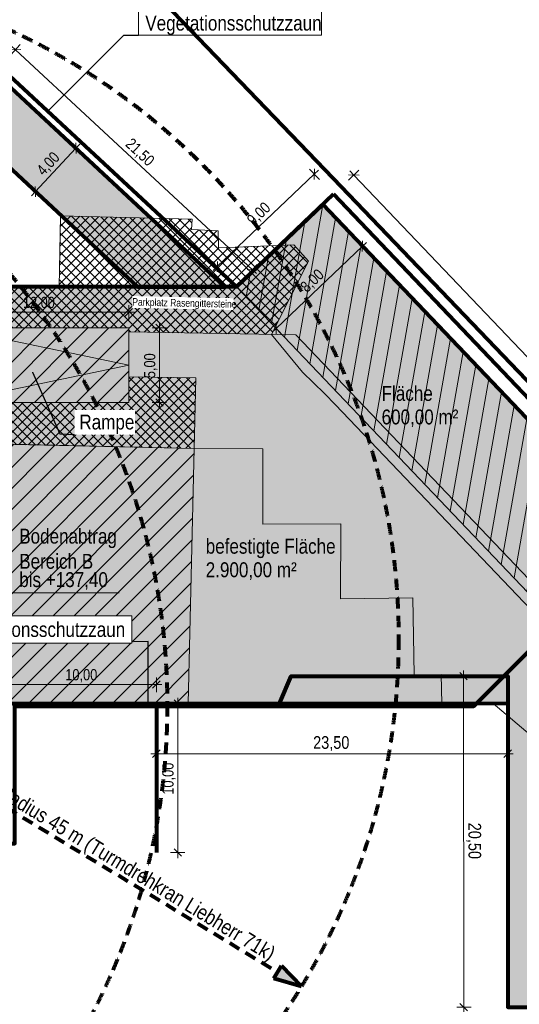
# Model space of a CAD drawing. Header units: metres. Extents: x -177922 to 5550634, y -507967 to 368279.
# Tile 16 of 125: x 5465 to 39031, y -35349 to 30738. Entities that reach past the tile are written whole.
import ezdxf

# ---------------------------------------------------------------- set-up
doc = ezdxf.new("R2010")
doc.units = ezdxf.units.M
doc.header["$LTSCALE"] = 0.05
doc.linetypes.add('Strichlinie_ lang-2', pattern=[25000, 15000, -10000])
doc.linetypes.add('Wipeout_Contour', pattern=[20000, 0, -20000])
for name, color, linetype in [('A_1_Schraffuren', 7, 'Continuous'), ('A_6_BE_Bauzaun', 7, 'Continuous'), ('A_6_BE_befestigte_Flächen_neu', 7, 'Continuous'), ('A_6_BE_Bemaßung', 7, 'Continuous'), ('A_6_BE_Bemaßung.2', 7, 'Continuous'), ('A_6_BE_Bemaßung_Höhen.2', 7, 'Continuous'), ('A_6_BE_Kran', 7, 'Continuous'), ('A_6_BE_Linien', 7, 'Continuous'), ('A_6_BE_Linien_Leitungen', 7, 'Continuous'), ('A_6_BE_Text', 7, 'Continuous'), ('A_6_BE_Text.2', 7, 'Continuous'), ('A_7_Flurstücksgrenze.Markierung', 7, 'Continuous')]:
    doc.layers.add(name, color=color, linetype=linetype)
doc.styles.add('ERSTELLTER_STIL_1', font='txt')
doc.styles.add('ERSTELLTER_STIL_2', font='ARIALN.TTF')
doc.linetypes.add('Abbruch-2', pattern='A,0,[1,ARC_5_DOK_LP_BE_02_F_F Baustelleneinrichtung Aushub1.Shx,S=317.460317,R=0,X=0,Y=0],-40000,0', length=40000)
doc.linetypes.add('Dick', pattern='A,0,[3,ARC_5_DOK_LP_BE_02_F_F Baustelleneinrichtung Aushub1.Shx,S=103.174603,R=0,X=0,Y=0],-13000,0', length=13000)
doc.dimstyles.new('ERSTELLTER_STIL__1', dxfattribs={"dimtxt": 750, "dimasz": 475, "dimexe": 0.18, "dimexo": 500, "dimgap": 0, "dimtad": 1, "dimlfac": 0.001, "dimzin": 0, "dimdsep": 46, "dimtxsty": 'ERSTELLTER_STIL_1', "dimblk": 'ARROWHEAD_6', "dimblk1": 'ARROWHEAD_6', "dimblk2": 'ARROWHEAD_6', "dimcen": 0.09, "dimclrd": 1, "dimclre": 1, "dimclrt": 1, "dimazin": 0, "dimtfac": 1, "dimtdec": 4, "dimtmove": 0, "dimatfit": 3, "dimfxl": 1, "dimtolj": 1, "dimtzin": 0, "dimarcsym": 0})
doc.dimstyles.new('ERSTELLTER_STIL__11', dxfattribs={"dimtxt": 0.18, "dimasz": 18.24, "dimexe": 0.18, "dimexo": 0.0625, "dimgap": 0, "dimtad": 0, "dimtih": 1, "dimtoh": 1, "dimdec": 4, "dimzin": 0, "dimdsep": 46, "dimcen": 0.09, "dimadec": 0, "dimazin": 0, "dimtfac": 1, "dimtdec": 4, "dimtmove": 0, "dimatfit": 3, "dimldrblk": 'ARROWHEAD_11', "dimfxl": 1, "dimtolj": 1, "dimtzin": 0, "dimarcsym": 0})
doc.dimstyles.new('ERSTELLTER_STIL__13', dxfattribs={"dimtxt": 750, "dimasz": 475, "dimexe": 0.18, "dimexo": 500, "dimgap": 0, "dimtad": 1, "dimtih": 1, "dimtoh": 1, "dimlfac": 0.001, "dimzin": 0, "dimdsep": 46, "dimtxsty": 'ERSTELLTER_STIL_1', "dimblk": 'ARROWHEAD_6', "dimblk1": 'ARROWHEAD_6', "dimblk2": 'ARROWHEAD_6', "dimcen": 0.09, "dimclrd": 1, "dimclre": 1, "dimclrt": 1, "dimazin": 0, "dimtfac": 1, "dimtdec": 4, "dimtmove": 0, "dimatfit": 3, "dimfxl": 1, "dimtolj": 1, "dimtzin": 0, "dimarcsym": 0})
doc.dimstyles.new('ERSTELLTER_STIL__2', dxfattribs={"dimtxt": 850, "dimasz": 475, "dimexe": 0.18, "dimexo": 500, "dimgap": 0, "dimtad": 1, "dimlfac": 0.001, "dimzin": 0, "dimdsep": 46, "dimtxsty": 'ERSTELLTER_STIL_1', "dimblk": 'ARROWHEAD_6', "dimblk1": 'ARROWHEAD_6', "dimblk2": 'ARROWHEAD_6', "dimcen": 0.09, "dimclrd": 5, "dimclre": 5, "dimclrt": 5, "dimazin": 0, "dimtfac": 1, "dimtdec": 4, "dimtmove": 0, "dimatfit": 3, "dimfxl": 1, "dimtolj": 1, "dimtzin": 0, "dimarcsym": 0})
doc.dimstyles.new('ERSTELLTER_STIL__3', dxfattribs={"dimtxt": 750, "dimasz": 475, "dimexe": 0.18, "dimexo": 500, "dimgap": 0, "dimtad": 1, "dimlfac": 0.001, "dimzin": 0, "dimdsep": 46, "dimtxsty": 'ERSTELLTER_STIL_1', "dimblk": 'ARROWHEAD_6', "dimblk1": 'ARROWHEAD_6', "dimblk2": 'ARROWHEAD_6', "dimcen": 0.09, "dimclrd": 6, "dimclre": 6, "dimclrt": 6, "dimazin": 0, "dimtfac": 1, "dimtdec": 4, "dimtmove": 0, "dimatfit": 3, "dimfxl": 1, "dimtolj": 1, "dimtzin": 0, "dimarcsym": 0})
doc.dimstyles.new('ERSTELLTER_STIL__8', dxfattribs={"dimtxt": 850, "dimasz": 475, "dimexe": 0.18, "dimexo": 500, "dimgap": 0, "dimtad": 1, "dimlfac": 0.001, "dimzin": 0, "dimdsep": 46, "dimtxsty": 'ERSTELLTER_STIL_1', "dimblk": 'ARROWHEAD_6', "dimblk1": 'ARROWHEAD_6', "dimblk2": 'ARROWHEAD_6', "dimcen": 0.09, "dimclrd": 5, "dimclre": 5, "dimclrt": 5, "dimazin": 0, "dimtfac": 1, "dimtdec": 4, "dimtmove": 2, "dimatfit": 3, "dimfxl": 1, "dimtolj": 1, "dimtzin": 0, "dimarcsym": 0})
doc.dimstyles.new('ERSTELLTER_STIL__9', dxfattribs={"dimtxt": 850, "dimasz": 475, "dimexe": 0.18, "dimexo": 500, "dimgap": 0, "dimtad": 1, "dimtih": 1, "dimtoh": 1, "dimlfac": 0.001, "dimzin": 0, "dimdsep": 46, "dimtxsty": 'ERSTELLTER_STIL_1', "dimblk": 'ARROWHEAD_6', "dimblk1": 'ARROWHEAD_6', "dimblk2": 'ARROWHEAD_6', "dimcen": 0.09, "dimclrd": 5, "dimclre": 5, "dimclrt": 5, "dimazin": 0, "dimtfac": 1, "dimtdec": 4, "dimtmove": 0, "dimatfit": 3, "dimfxl": 1, "dimtolj": 1, "dimtzin": 0, "dimarcsym": 0})
pattern_1 = [(45, (0, 0), (-707.107, 707.107), [])]

# ---------------------------------------------------------------- blocks, each defined once
blk = doc.blocks.new('*D3')
at = {"layer": 'A_6_BE_Bemaßung.2', "color": 1, "linetype": 'Continuous', "lineweight": 18}
for p, q in [((28810, 15196), (28141, 15897)), ((28478, 15182), (28494, 15889)), ((22696, 10015), (28486, 15535)), ((28486, 15535), (28757, 15794)), ((23019, 9676), (22351, 10377)), ((22424, 9756), (22696, 10015)), ((22704, 10369), (22687, 9662))]:
    blk.add_line(p, q, dxfattribs=at)
at = {"layer": 'A_6_BE_Bemaßung.2', "color": 1, "lineweight": 18, "insert": (24856, 12282), "char_height": 750, "attachment_point": 7, "rotation": 43.63192, "style": 'ERSTELLTER_STIL_1'}
blk.add_mtext('\\A1;{\\pql;\\fSwis721 Cn BT|b0|i0|c0|p0;\\W1.000000;8,00}', dxfattribs=at)
blk = doc.blocks.new('ARROWHEAD_6')
at = {"color": 0, "linetype": 'Continuous', "lineweight": 0}
for p, q in [((0, 0), (-1, 0)), ((-0.5, -0.5), (0.5, 0.5))]:
    blk.add_line(p, q, dxfattribs=at)
blk = doc.blocks.new('*D9')
at = {"layer": 'A_6_BE_Bemaßung', "color": 6, "linetype": 'Continuous', "lineweight": 18}
for p, q in [((4900, -13640), (4400, -14140)), ((4650, -14390), (4650, -13421)), ((14399, -14140), (14899, -13640)), ((14649, -14390), (14649, -13421)), ((4275, -13890), (4650, -13890)), ((4650, -13890), (14649, -13890)), ((14649, -13890), (15024, -13890))]:
    blk.add_line(p, q, dxfattribs=at)
at = {"layer": 'A_6_BE_Bemaßung', "color": 6, "lineweight": 18, "insert": (8528, -13740), "char_height": 750, "attachment_point": 7, "rotation": 359.99971, "style": 'ERSTELLTER_STIL_1'}
blk.add_mtext('\\A1;{\\pql;\\fSwis721 Cn BT|b0|i0|c0|p0;\\W1.000000;10,00}', dxfattribs=at)
blk = doc.blocks.new('*D10')
at = {"layer": 'A_6_BE_Bemaßung', "color": 6, "linetype": 'Continuous', "lineweight": 18}
for p, q in [((15590, -15159), (16559, -15159)), ((16340, -15409), (15840, -14909)), ((16090, -14784), (16090, -15159)), ((16090, -15159), (16090, -25159)), ((15840, -24909), (16340, -25409)), ((15590, -25159), (16559, -25159)), ((16090, -25159), (16090, -25534))]:
    blk.add_line(p, q, dxfattribs=at)
at = {"layer": 'A_6_BE_Bemaßung', "color": 6, "lineweight": 18, "insert": (15940, -21280), "char_height": 750, "attachment_point": 7, "rotation": 89.99971, "style": 'ERSTELLTER_STIL_1'}
blk.add_mtext('\\A1;{\\pql;\\fSwis721 Cn BT|b0|i0|c0|p0;\\W1.000000;10,00}', dxfattribs=at)
blk = doc.blocks.new('*D17')
at = {"layer": 'A_6_BE_Bemaßung', "color": 6, "linetype": 'Continuous', "lineweight": 18}
for p, q in [((5532, 28732), (4825, 28705)), ((4839, 28352), (5497, 29062)), ((4904, 28973), (5179, 28718)), ((5179, 28718), (21101, 13957)), ((20747, 13944), (21454, 13970)), ((20761, 13590), (21419, 14301)), ((21101, 13957), (21376, 13702))]:
    blk.add_line(p, q, dxfattribs=at)
at = {"layer": 'A_6_BE_Bemaßung', "color": 6, "lineweight": 18, "insert": (12420, 22210), "char_height": 750, "attachment_point": 7, "rotation": 317.16595, "style": 'ERSTELLTER_STIL_1'}
blk.add_mtext('\\A1;{\\pql;\\fSwis721 Cn BT|b0|i0|c0|p0;\\W1.000000;21,50}', dxfattribs=at)
blk = doc.blocks.new('*D18')
at = {"layer": 'A_6_BE_Bemaßung', "color": 6, "linetype": 'Continuous', "lineweight": 18}
for p, q in [((25602, 20009), (24934, 20711)), ((25249, 20018), (25266, 20725)), ((25257, 20371), (25529, 20630)), ((18743, 14161), (25257, 20371)), ((19088, 13799), (18420, 14500)), ((18472, 13902), (18743, 14161)), ((18752, 14515), (18735, 13808))]:
    blk.add_line(p, q, dxfattribs=at)
at = {"layer": 'A_6_BE_Bemaßung', "color": 6, "lineweight": 18, "insert": (21266, 16773), "char_height": 750, "attachment_point": 7, "rotation": 43.63192, "style": 'ERSTELLTER_STIL_1'}
blk.add_mtext('\\A1;{\\pql;\\fSwis721 Cn BT|b0|i0|c0|p0;\\W1.000000;9,00}', dxfattribs=at)
blk = doc.blocks.new('*D26')
at = {"layer": 'A_6_BE_Bemaßung.2', "color": 1, "linetype": 'Continuous', "lineweight": 18}
for p, q in [((9253, 21765), (9228, 22472)), ((6515, 19192), (9241, 22119)), ((9607, 21778), (8898, 22438)), ((9241, 22119), (9496, 22393)), ((6881, 18851), (6172, 19511)), ((6259, 18917), (6515, 19192)), ((6502, 19545), (6527, 18838))]:
    blk.add_line(p, q, dxfattribs=at)
at = {"layer": 'A_6_BE_Bemaßung.2', "color": 1, "lineweight": 18, "insert": (7174, 20119), "char_height": 750, "attachment_point": 7, "rotation": 47.03769, "style": 'ERSTELLTER_STIL_1'}
blk.add_mtext('\\A1;{\\pql;\\fSwis721 Cn BT|b0|i0|c0|p0;\\W1.000000;4,00}', dxfattribs=at)
blk = doc.blocks.new('*D32')
at = {"layer": 'A_6_BE_Bemaßung', "color": 5, "linetype": 'Continuous', "lineweight": 18}
for p, q in [((28246, 20637), (27545, 19968)), ((27907, 20313), (27648, 20585)), ((28261, 20305), (27554, 20322)), ((85651, -40220), (27907, 20313)), ((85990, -39896), (85289, -40565)), ((85298, -40211), (86005, -40228)), ((85910, -40491), (85651, -40220))]:
    blk.add_line(p, q, dxfattribs=at)
at = {"layer": 'A_6_BE_Bemaßung', "color": 5, "lineweight": 18, "insert": (56025, -8917), "char_height": 850, "attachment_point": 7, "rotation": 313.64905, "style": 'ERSTELLTER_STIL_1'}
blk.add_mtext('\\A1;{\\pql;\\fSwis721 Cn BT|b0|i0|c0|p0;\\W1.000000;83,50}', dxfattribs=at)
blk = doc.blocks.new('*D36')
at = {"layer": 'A_6_BE_Bemaßung', "color": 5, "linetype": 'Continuous', "lineweight": 18}
for p, q in [((-6338, -25409), (-6838, -24909)), ((-6588, -25159), (-6588, -24784)), ((-6088, -25159), (-7057, -25159)), ((-6588, -27186), (-6588, -25159)), ((-6838, -26936), (-6338, -27436)), ((-6088, -27186), (-7057, -27186)), ((-6588, -27561), (-6588, -27186))]:
    blk.add_line(p, q, dxfattribs=at)
at = {"layer": 'A_6_BE_Bemaßung', "color": 5, "lineweight": 18, "insert": (-7183, -27386), "char_height": 850, "attachment_point": 7, "rotation": 90, "style": 'ERSTELLTER_STIL_1'}
blk.add_mtext('\\A1;{\\pql;\\fSwis721 Cn BT|b0|i0|c0|p0;\\W1.000000;2,00}', dxfattribs=at)
blk = doc.blocks.new('*D38')
at = {"layer": 'A_6_BE_Bemaßung', "color": 5, "linetype": 'Continuous', "lineweight": 18}
for p, q in [((35527, -13569), (35026, -13069)), ((35276, -12944), (35277, -13319)), ((34808, -13319), (35777, -13319)), ((35277, -13319), (35295, -35546)), ((34826, -35546), (35795, -35546)), ((35045, -35296), (35545, -35796)), ((35295, -35546), (35295, -35921))]:
    blk.add_line(p, q, dxfattribs=at)
at = {"layer": 'A_6_BE_Bemaßung', "color": 5, "lineweight": 18, "insert": (35455, -23162), "char_height": 850, "attachment_point": 7, "rotation": 270.0476, "style": 'ERSTELLTER_STIL_1'}
blk.add_mtext('\\A1;{\\pql;\\fSwis721 Cn BT|b0|i0|c0|p0;\\W1.000000;20,50}', dxfattribs=at)
blk = doc.blocks.new('*D39')
at = {"layer": 'A_6_BE_Bemaßung', "color": 5, "linetype": 'Continuous', "lineweight": 18}
for p, q in [((14899, -18278), (14399, -18778)), ((14649, -18996), (14649, -18028)), ((37998, -18778), (38498, -18278)), ((38248, -18996), (38248, -18028)), ((14274, -18528), (14649, -18528)), ((14649, -18528), (38248, -18528)), ((38248, -18528), (38623, -18528))]:
    blk.add_line(p, q, dxfattribs=at)
at = {"layer": 'A_6_BE_Bemaßung', "color": 5, "lineweight": 18, "insert": (25178, -18358), "char_height": 850, "attachment_point": 7, "style": 'ERSTELLTER_STIL_1'}
blk.add_mtext('\\A1;{\\pql;\\fSwis721 Cn BT|b0|i0|c0|p0;\\W1.000000;23,50}', dxfattribs=at)
blk = doc.blocks.new('ARROWHEAD_11')
at = {"color": 0, "linetype": 'Continuous', "lineweight": 0}
blk.add_line((0, 0), (-1, 0), dxfattribs=at)
at = {"color": 0, "linetype": 'Continuous', "lineweight": 0, "const_width": 0.25, "flags": 128}
blk.add_lwpolyline([(-0.125, 0, 1), (0.125, 0, 1)], format="xyb", close=True, dxfattribs=at)
blk = doc.blocks.new('*D94')
at = {"layer": 'A_6_BE_Bemaßung.2', "color": 1, "linetype": 'Continuous', "lineweight": 18}
for p, q in [((1050, 11348), (550, 10848)), ((800, 10598), (800, 11567)), ((12550, 10848), (13050, 11348)), ((12800, 10598), (12800, 11567)), ((425, 11098), (800, 11098)), ((800, 11098), (12800, 11098)), ((12800, 11098), (13175, 11098))]:
    blk.add_line(p, q, dxfattribs=at)
at = {"layer": 'A_6_BE_Bemaßung.2', "color": 1, "lineweight": 18, "insert": (5679, 11248), "char_height": 750, "attachment_point": 7, "style": 'ERSTELLTER_STIL_1'}
blk.add_mtext('\\A1;{\\pql;\\fSwis721 Cn BT|b0|i0|c0|p0;\\W1.000000;12,00}', dxfattribs=at)
blk = doc.blocks.new('*D95')
at = {"layer": 'A_6_BE_Bemaßung.2', "color": 1, "linetype": 'Continuous', "lineweight": 18}
for p, q in [((15331, 10047), (14362, 10047)), ((15112, 9797), (14612, 10297)), ((14862, 10047), (14862, 10422)), ((14862, 5047), (14862, 10047)), ((14612, 5297), (15112, 4797)), ((15331, 5047), (14362, 5047)), ((14862, 4672), (14862, 5047))]:
    blk.add_line(p, q, dxfattribs=at)
at = {"layer": 'A_6_BE_Bemaßung.2', "color": 1, "lineweight": 18, "insert": (14712, 6675), "char_height": 750, "attachment_point": 7, "rotation": 90, "style": 'ERSTELLTER_STIL_1'}
blk.add_mtext('\\A1;{\\pql;\\fSwis721 Cn BT|b0|i0|c0|p0;\\W1.000000;5,00}', dxfattribs=at)

msp = doc.modelspace()

# ---------------------------------------------------------------- hatches: boundary and pattern name
at = {"layer": 'A_1_Schraffuren', "linetype": 'Continuous', "lineweight": 18}
for points in [[(-58741.268, 27064.891, 0.221008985), (-65675.706, 11741.651), (-65675.706, -38025), (-61675.706, -38025), (-61675.706, 10485.566, -0.09951089), (-59264.933, 19520.003, -0.249668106), (-49304.94, 25225.129), (-3899.42, 25225.129, -0.189685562), (2915.751, 22543.15), (13370.429, 12806.855), (19239.687, 12806.855), (4896.826, 26164.161, 0.13709973), (-3493.743, 29512.087), (-41675.422, 33886.429, 0.210923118), (-54571.3, 30421.246)], [(3106.197, -3270), (-18237.238, -3270), (-18223.17, -25576.683), (4649.911, -25547.225), (4641.47, -15173.355), (38256.996, -15145.457), (38256.996, -35543.461), (50303.296, -35533.453), (50303.296, -59432.715), (57306.16, -59532.542), (57306.16, -58075.159), (78626.2, -37025.117), (25824.615, 18327.038), (20034.313, 12806.855), (2100, 12806.855), (2100, 2283.801), (3099.999, 2284.916)]]:
    msp.add_hatch(color=37, dxfattribs=at).paths.add_polyline_path(points)
h = msp.add_hatch(dxfattribs=at)
h.set_pattern_fill('_Bauliche_Anlagen_vorhan_CB', color=221, style=0, pattern_type=2)
h.set_pattern_definition([(80, (56633.4, -20062.1), (-984.808, 173.648), [])])
h.paths.add_polyline_path([(20034.313, 12806.855), (25824.615, 18327.038), (78626.2, -37025.117), (72837.55, -42547.032)])
h = msp.add_hatch(dxfattribs=at)
h.set_pattern_fill('GKB_0005', color=84, style=0, pattern_type=2)
h.set_pattern_definition([(45, (-55992.33, 12497), (-318.198, 318.198), []), (135, (-55992.33, 12497), (318.198, 318.198), [])])
h.paths.add_polyline_path([(2100, 10047.073), (2100, 12806.855), (8115.756, 12806.855), (8217.252, 17573.617), (17052.804, 17346.237), (16997.229, 16652.399), (18799.017, 16555.394), (18832.093, 15426.825), (23875.506, 15625.198), (24875.736, 14527.408), (22381.192, 9606.896), (12800, 9784.766), (12800, 10047.073)])
h = msp.add_hatch(dxfattribs=at)
h.set_pattern_fill('_Abstandsflächen_0005', color=1, style=0, pattern_type=2)
h.set_pattern_definition(pattern_1)
h.paths.add_polyline_path([(12800, 10047.073), (800, 10047.073), (800, 5047.073), (12800, 5047.073)])
h = msp.add_hatch(dxfattribs=at)
h.set_pattern_fill('GKB_0005', color=84, style=0, pattern_type=2)
h.set_pattern_definition([(45, (-46222.5, 4681.9), (-318.198, 318.198), []), (135, (-46222.5, 4681.9), (318.198, 318.198), [])])
h.paths.add_polyline_path([(2100, 2286.566), (2100, 5047.073), (12800, 5047.073), (12800, 6768.637), (17301.74, 6690.995), (17189.091, 1959.663)])
h = msp.add_hatch(dxfattribs=at)
h.set_pattern_fill('_Abstandsflächen_0005', color=6, style=0, pattern_type=2)
h.set_pattern_definition(pattern_1)
h.paths.add_polyline_path([(-18223.17, -25576.683), (-18237.238, -3270), (3106.197, -3270), (3099.999, 2284.916), (17189.091, 1959.663), (16781.621, -15163.285), (4649.595, -15158.819), (4649.911, -25547.225)])
at = {"layer": 'A_1_Schraffuren', "linetype": 'Continuous', "lineweight": 80}
msp.add_hatch(color=5, dxfattribs=at).paths.add_polyline_path([(24390.788, -34153.081), (23054.794, -32757.672), (22536.078, -33612.619)])

# ---------------------------------------------------------------- linework, layer by layer
at = {"layer": 'A_1_Schraffuren', "color": 1, "linetype": 'Continuous', "lineweight": 80, "flags": 128}
msp.add_lwpolyline([(-58741.268, 27064.891, 0.221008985), (-65675.706, 11741.651), (-65675.706, -38025), (-61675.706, -38025), (-61675.706, 10485.566, -0.09951089), (-59264.933, 19520.003, -0.249668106), (-49304.94, 25225.129), (-3899.42, 25225.129, -0.189685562), (2915.751, 22543.15), (13370.429, 12806.855), (19239.687, 12806.855), (4896.826, 26164.161, 0.13709973), (-3493.743, 29512.087), (-41675.422, 33886.429, 0.210923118), (-54571.3, 30421.246)], format="xyb", close=True, dxfattribs=at)
msp.add_lwpolyline([(3106.197, -3270), (-18237.238, -3270), (-18223.17, -25576.683), (4649.911, -25547.225), (4641.47, -15173.355), (38256.996, -15145.457), (38256.996, -35543.461), (50303.296, -35533.453), (50303.296, -59432.715), (57306.16, -59532.542), (57306.16, -58075.159), (78626.2, -37025.117), (25824.615, 18327.038), (20034.313, 12806.855), (2100, 12806.855), (2100, 2283.801), (3099.999, 2284.916)], close=True, dxfattribs=at)
at = {"layer": 'A_1_Schraffuren', "color": 1, "linetype": 'Continuous', "lineweight": 35, "flags": 128}
msp.add_lwpolyline([(20034.313, 12806.855), (25824.615, 18327.038), (78626.2, -37025.117), (72837.55, -42547.032)], close=True, dxfattribs=at)
at = {"layer": 'A_1_Schraffuren', "color": 1, "linetype": 'Continuous', "lineweight": 18, "flags": 128}
msp.add_lwpolyline([(12800, 10047.073), (800, 10047.073), (800, 5047.073), (12800, 5047.073)], close=True, dxfattribs=at)
at = {"layer": 'A_1_Schraffuren', "color": 7, "linetype": 'Continuous', "lineweight": 18, "flags": 128}
msp.add_lwpolyline([(-18223.17, -25576.683), (-18237.238, -3270), (3106.197, -3270), (3099.999, 2284.916), (17189.091, 1959.663), (16781.621, -15163.285), (4649.595, -15158.819), (4649.911, -25547.225)], close=True, dxfattribs=at)
at = {"layer": 'A_6_BE_Bauzaun', "color": 5, "linetype": 'Abbruch-2', "lineweight": 80}
for points in [[(81117.08, -38187.547), (26548.402, 19017.061)], [(14649.037, -15165.057), (22930.307, -15158.177), (23710.498, -13316.628), (38248.146, -13316.628), (38265.093, -35543.454), (50286.288, -35533.467), (50306.16, -59452.944)]]:
    msp.add_lwpolyline(points, dxfattribs=at)
at = {"layer": 'A_6_BE_Bauzaun', "color": 220, "linetype": 'Abbruch-2', "lineweight": 80}
msp.add_lwpolyline([(4649.595, -25158.834), (4649.595, -15158.819), (14649.037, -15158.87), (14648.986, -25158.87)], dxfattribs=at)
at = {"layer": 'A_6_BE_befestigte_Flächen_neu', "color": 7, "linetype": 'Continuous', "lineweight": 18}
for points in [[(22381.192, 9606.896), (24875.736, 14527.408), (23875.506, 15625.198), (18832.093, 15426.825), (18799.017, 16555.394), (16997.229, 16652.399), (17052.804, 17346.237), (8217.252, 17573.617), (8115.756, 12806.855), (2100, 12806.855)], [(22381.192, 9606.896), (24455.862, 7070.636), (25945.391, 5643.61), (26672.593, 4877.552), (47304.032, -16697.501), (47319.916, -17007.65), (47672.17, -18624.796), (47025.786, -19616.977), (47442.062, -20680.605), (49908.46, -23244.683)], [(17189.091, 1959.663), (2100, 2286.566)]]:
    msp.add_lwpolyline(points, dxfattribs=at)
at = {"layer": 'A_6_BE_Bemaßung_Höhen.2', "color": 7, "linetype": 'Continuous', "lineweight": 18}
msp.add_line((2934.605, -7729.556), (12157.265, -7729.556), dxfattribs=at)
at = {"layer": 'A_6_BE_Kran', "color": 5, "linetype": 'Continuous', "lineweight": 80}
for p, q in [((22536.078, -33612.619), (23054.794, -32757.672)), ((24390.788, -34153.081), (23054.794, -32757.672)), ((24390.788, -34153.081), (22536.078, -33612.619))]:
    msp.add_line(p, q, dxfattribs=at)
at = {"layer": 'A_6_BE_Kran', "color": 5, "linetype": 'Strichlinie_ lang-2', "lineweight": 80, "flags": 128}
msp.add_lwpolyline([(-12486.476, -11778.829), (22795.436, -33185.145)], dxfattribs=at)
at = {"layer": 'A_6_BE_Linien', "color": 1, "linetype": 'Continuous', "lineweight": 18}
msp.add_lwpolyline([(800, 5047.073), (12800, 7547.073), (800, 10047.073)], dxfattribs=at)

# ---------------------------------------------------------------- texts
at = {"layer": 'A_6_BE_Bemaßung_Höhen.2', "color": 7, "lineweight": 18, "char_height": 1000, "attachment_point": 7, "style": 'ERSTELLTER_STIL_1'}
for s, insert in [('\\A1;{\\pql;\\fSwis721 Cn BT|b0|i0|c0|p0;\\W1.000000;Bodenabtrag }', (5434.605, -4729.556)), ('\\A1;{\\pql;\\fSwis721 Cn BT|b0|i0|c0|p0;\\W1.000000;Bereich B}', (5434.605, -6129.556)), ('\\A1;{\\pql;\\fSwis721 Cn BT|b0|i0|c0|p0;\\W1.000000;bis +137,40}', (5434.605, -7529.556))]:
    msp.add_mtext(s, dxfattribs=dict(at, insert=insert))
at = {"layer": 'A_6_BE_Kran', "color": 5, "linetype": 'Continuous', "lineweight": 80, "insert": (4467.702, -20527.579), "char_height": 1000, "attachment_point": 1, "rotation": 328.75388497, "style": 'ERSTELLTER_STIL_1'}
msp.add_mtext('\\A1;{\\pql;\\fSwis721 Cn BT|b0|i0|c0|p0;\\W1.000000;Radius 4\\fSwis721 Cn BT|b0|i0|c0|p0;\\W1.000000;5\\fSwis721 Cn BT|b0|i0|c0|p0;\\W1.000000; m (Turmdrehkran Liebherr \\fSwis721 Cn BT|b0|i0|c0|p0;\\W1.000000;71k\\fSwis721 Cn BT|b0|i0|c0|p0;\\W1.000000;) }', dxfattribs=at)
at = {"layer": 'A_6_BE_Text.2', "color": 1, "linetype": 'Continuous', "lineweight": 35, "char_height": 1000, "attachment_point": 1, "style": 'ERSTELLTER_STIL_1'}
for s, insert, line_spacing_factor in [('\\A1;{\\pql;\\fSwis721 Cn BT|b0|i0|c0|p0;\\W1.000000;Fläche\\P\\pql;\\fSwis721 Cn BT|b0|i0|c0|p0;\\W1.000000;600\\fSwis721 Cn BT|b0|i0|c0|p0;\\W1.000000;,00 m²}', (29778.517, 6153.943), 0.947533), ('\\A1;{\\pql;\\fSwis721 Cn BT|b0|i0|c0|p0;\\W1.000000;befestigte Fläche\\P\\pql;\\fSwis721 Cn BT|b0|i0|c0|p0;\\W1.000000;2\\fSwis721 Cn BT|b0|i0|c0|p0;\\W1.000000;.900,00 m²}', (17963.293, -4103.064), 0.947085)]:
    msp.add_mtext(s, dxfattribs=dict(at, insert=insert, line_spacing_factor=line_spacing_factor))

# ---------------------------------------------------------------- dimensions: what is measured, and where the dimension line sits
at = {"layer": 'A_6_BE_Bemaßung', "color": 6, "linetype": 'Continuous', "lineweight": 18}
dim = msp.add_linear_dim(base=(21100.62, 13956.99), p1=(4112.432, 27568.263), p2=(20034.313, 12806.855), angle=317.16595367, text='21,50', dimstyle='ERSTELLTER_STIL__3', dxfattribs=at)
dim.commit()
dim.dimension.update_dxf_attribs({"geometry": '*D17', "text_midpoint": (13595.779, 21630.753), "dimtype": 160, "text_rotation": 317.16595367})
for base, p1, p2, angle, picture, middle, turn in [((25257.258, 20371.385), (20034.313, 12806.855), (26548.402, 19017.061), 43.63191576, '*D18', (21709.506, 17714.487), 43.63191576), ((14649.043, -13889.843), (4649.595, -15158.819), (14649.037, -15158.87), 359.99971074, '*D9', (9784.55, -13364.818), 359.99971074), ((16090.089, -25158.877), (14649.037, -15158.87), (14648.986, -25158.87), 269.99971074, '*D10', (15565.115, -20023.649), 89.99971074)]:
    dim = msp.add_linear_dim(base=base, p1=p1, p2=p2, angle=angle, dimstyle='ERSTELLTER_STIL__3', dxfattribs=at)
    dim.commit()
    dim.dimension.update_dxf_attribs({"geometry": picture, "text_midpoint": middle, "dimtype": 160, "text_rotation": turn})
at = {"layer": 'A_6_BE_Bemaßung', "color": 5, "linetype": 'Continuous', "lineweight": 18}
for base, p1, p2, angle, text, dimstyle, picture, middle, turn in [((27907.28, 20313.323), (84292.181, -41516.02), (26548.402, 19017.061), 133.64905419, '83,50', 'ERSTELLTER_STIL__2', '*D32', (57315.483, -9653.418), 313.64905419), ((35295.075, -35545.922), (38248.146, -13316.628), (38265.093, -35543.454), 270.047601, '20,50', 'ERSTELLTER_STIL__2', '*D38', (35880.969, -24585.27), 270.047601), ((-6587.882, -25158.819), (25417.187, -27186.374), (4649.595, -25158.819), 90, '2,00', 'ERSTELLTER_STIL__8', '*D36', (-7607.882, -26285.935), 90)]:
    dim = msp.add_linear_dim(base=base, p1=p1, p2=p2, angle=angle, text=text, dimstyle=dimstyle, dxfattribs=at)
    dim.commit()
    dim.dimension.update_dxf_attribs({"geometry": picture, "text_midpoint": middle, "dimtype": 160, "text_rotation": turn})
dim = msp.add_linear_dim(base=(38248.146, -18527.737), p1=(14649.037, -15165.057), p2=(38248.146, -13316.628), text='23,50', dimstyle='ERSTELLTER_STIL__9', dxfattribs=at)
dim.commit()
dim.dimension.update_dxf_attribs({"geometry": '*D39', "text_midpoint": (26601.846, -17932.737), "dimtype": 160})
at = {"layer": 'A_6_BE_Bemaßung.2', "color": 1, "linetype": 'Continuous', "lineweight": 18}
for base, p1, p2, angle, picture, middle, turn in [((9240.677, 22118.794), (7378.554, 18387.005), (10104.622, 21314.213), 47.03768867, '*D26', (7560.822, 21085.333), 47.03768867), ((28486.057, 15535.364), (20034.313, 12806.855), (25824.615, 18327.038), 43.63191576, '*D3', (25300.199, 13223.478), 43.63191576), ((14862.343, 10047.073), (12800, 5047.073), (12800, 10047.073), 90, '*D95', (14337.343, 7645.934), 90)]:
    dim = msp.add_linear_dim(base=base, p1=p1, p2=p2, angle=angle, dimstyle='ERSTELLTER_STIL__1', dxfattribs=at)
    dim.commit()
    dim.dimension.update_dxf_attribs({"geometry": picture, "text_midpoint": middle, "dimtype": 160, "text_rotation": turn})
dim = msp.add_linear_dim(base=(12800, 11098.035), p1=(800, 10047.073), p2=(12800, 10047.073), dimstyle='ERSTELLTER_STIL__13', dxfattribs=at)
dim.commit()
dim.dimension.update_dxf_attribs({"geometry": '*D94', "text_midpoint": (6935.225, 11623.035), "dimtype": 160})

# ---------------------------------------------------------------- next in the draw order: wipeouts: each hides what was drawn before it
at = {"color": 6, "linetype": 'Continuous', "lineweight": 18, "ltscale": 146575.155853}
msp.add_wipeout([(13456.198, 31327.452), (25750.546, 31327.452), (25750.546, 29707.504), (13456.198, 29707.504)], dxfattribs=at).dxf.layer = 'A_6_BE_Text'
at = {"color": 6, "linetype": 'Continuous', "lineweight": 18, "ltscale": 53495.611884}
msp.add_wipeout([(507.107, -9272.888), (13001.507, -9272.888), (13001.507, -11119.948), (507.107, -11119.948)], dxfattribs=at).dxf.layer = 'A_6_BE_Text'

# ---------------------------------------------------------------- next in the draw order: linework, layer by layer
at = {"layer": 'A_6_BE_Bauzaun', "color": 220, "linetype": 'Abbruch-2', "lineweight": 80}
msp.add_lwpolyline([(-31328.626, 34568.244), (-31328.626, 27568.263), (4112.432, 27568.263), (20034.313, 12806.855), (26548.402, 19017.061)], dxfattribs=at)
at = {"layer": 'A_6_BE_befestigte_Flächen_neu', "color": 7, "linetype": 'Continuous', "lineweight": 18}
for points in [[(51026.094, -22259.166), (48500.379, -19618.033), (50269.902, -17914.431), (24026.257, 9576.356), (12800, 9784.766)], [(49260.817, -25286.623), (37266.43, -15158.692), (33814.99, -15158.568), (33777.12, -13201.911), (31967.313, -13233.631), (31876.571, -8056.336), (27024.941, -8138.04), (27039.084, -3097.908), (21804.285, -3115.194), (21789.845, 1931.827), (17189.091, 1959.663), (17301.74, 6690.995), (12800, 6768.637)]]:
    msp.add_lwpolyline(points, dxfattribs=at)
at = {"layer": 'A_6_BE_Kran', "color": 5, "linetype": 'Strichlinie_ lang-2', "lineweight": 80}
for centre in [(-14081.829, -10810.893), (-29625, -15275)]:
    msp.add_circle(centre, 45000, dxfattribs=at)
at = {"layer": 'A_6_BE_Linien_Leitungen', "color": 91, "linetype": 'Continuous', "lineweight": 80}
msp.add_lwpolyline([(4014.623, -24548.687), (5149.546, -24548.695), (5149.599, -15334.032), (35967.434, -15335.14), (47562.45, -3740.124), (83582.432, -41496.382), (73465.588, -51075.228), (73094.06, -50664.125)], dxfattribs=at)
at = {"layer": 'A_6_BE_Text', "color": 6, "linetype": 'Continuous', "lineweight": 18, "flags": 128}
for points in [[(13456.198, 31327.452), (25750.546, 31327.452), (25750.546, 29707.504), (13456.198, 29707.504)], [(507.107, -9272.888), (13001.507, -9272.888), (13001.507, -11119.948), (507.107, -11119.948)]]:
    msp.add_lwpolyline(points, close=True, dxfattribs=at)
at = {"layer": 'A_7_Flurstücksgrenze.Markierung', "color": 1, "linetype": 'Dick', "lineweight": 80}
msp.add_lwpolyline([(-89008.11, -36343.741), (-66970.528, -36324.141), (-68047.831, -4519.755), (-83333.799, 1773.688), (-80818.262, 7894.672), (-73649.013, 15707.673), (-52895.296, 32412.083), (-38845.504, 43718.748), (-32745.271, 48959.252), (-15450.972, 63825.67), (-2550.082, 50385.003), (14074.983, 33064.659), (26516.765, 20107.269), (38980.019, 7120.673), (51439.777, -5870.578), (65935.678, -20985.255), (80791.313, -36454.763), (68150.792, -48670.295), (67970.899, -59684.698), (60936.328, -59584.291), (43920.166, -59341.721), (43906.558, -63727.372), (-105386.275, -63717.551)], dxfattribs=at)

# ---------------------------------------------------------------- next in the draw order: texts
at = {"layer": 'A_6_BE_Text', "color": 6, "linetype": 'Continuous', "lineweight": 18, "char_height": 1000, "style": 'ERSTELLTER_STIL_2'}
for s, insert, attachment_point in [('\\A1;{\\pqr;\\fArial Narrow|b0|i0|c0|p0;\\W1.000000;Vegetationsschutzzaun }', (25750.546, 29706.818), 9), ('\\A1;{\\pql;\\fArial Narrow|b0|i0|c0|p0;\\W1.000000;Vegetationsschutzzaun }', (707.107, -10993.522), 7)]:
    msp.add_mtext(s, dxfattribs=dict(at, insert=insert, attachment_point=attachment_point))

# ---------------------------------------------------------------- next in the draw order: leaders
at = {"layer": 'A_6_BE_Text', "color": 6, "linetype": 'Continuous', "lineweight": 18, "annotation_type": 0, "has_hookline": 1, "text_width": 11767.768}
for points, hookline_direction in [([(7332.025, 24583.331), (12456.198, 29706.818), (13456.198, 29707.504)], 0), ([(14101.507, -15158.85), (14101.507, -10993.522), (13101.507, -11019.948)], 1)]:
    msp.add_leader(points, dimstyle='ERSTELLTER_STIL__11', dxfattribs=dict(at, hookline_direction=hookline_direction))

# ---------------------------------------------------------------- next in the draw order: wipeouts: each hides what was drawn before it
at = {"color": 7, "linetype": 'Wipeout_Contour', "lineweight": 18, "ltscale": 81164.278696}
msp.add_wipeout([(13038.81, 12189.851), (19844.501, 12041.843), (19827.288, 11250.363), (13021.597, 11398.371)], dxfattribs=at).dxf.layer = 'A_6_BE_Text'
at = {"color": 1, "linetype": 'Wipeout_Contour', "lineweight": 18, "ltscale": 47319.029751}
msp.add_wipeout([(9158.875, 4536.87), (13212.185, 4536.87), (13212.185, 2889.81), (9158.875, 2889.81)], dxfattribs=at).dxf.layer = 'A_6_BE_Text'

# ---------------------------------------------------------------- next in the draw order: texts
at = {"layer": 'A_6_BE_Text', "color": 7, "linetype": 'Continuous', "lineweight": 18, "insert": (13035.819, 12052.296), "char_height": 500, "attachment_point": 1, "rotation": 358.75414751, "style": 'ERSTELLTER_STIL_1'}
msp.add_mtext('\\A1;{\\pql;\\fSwis721 Cn BT|b0|i0|c0|p0;\\W1.000000;Parkplatz Rasengittersteine}', dxfattribs=at)
at = {"layer": 'A_6_BE_Text', "color": 1, "linetype": 'Continuous', "lineweight": 18, "insert": (9158.875, 2932.78), "char_height": 1000, "attachment_point": 7, "style": 'ERSTELLTER_STIL_2'}
msp.add_mtext('\\A1;{\\pql;\\fArial Narrow|b0|i0|c0|p0;\\W1.000000; \\fArial Narrow|b0|i0|c0|p0;\\W1.000000;Rampe}', dxfattribs=at)

# ---------------------------------------------------------------- next in the draw order: leaders
at = {"layer": 'A_6_BE_Text', "color": 1, "linetype": 'Continuous', "lineweight": 18, "annotation_type": 0, "has_hookline": 1, "hookline_direction": 0, "text_width": 3963.964}
msp.add_leader([(6324.793, 7072.144), (8158.875, 2932.78), (9158.875, 2889.81)], dimstyle='ERSTELLTER_STIL__11', dxfattribs=at)

doc.saveas('drawing.dxf')
